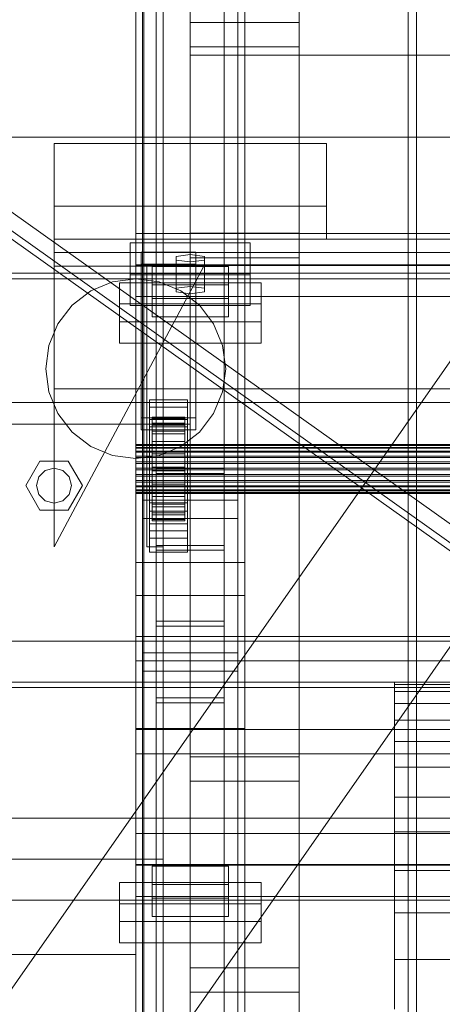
# Model space of a CAD drawing. Header units: millimetres. Extents: x -2233 to 61924, y -68080 to 6847.
# Tile 37 of 256: x -1543 to -1387, y -34018 to -33657. Entities that reach past the tile are written whole.
import ezdxf

# ---------------------------------------------------------------- set-up
doc = ezdxf.new("R2010")
doc.units = ezdxf.units.MM
for name, color, linetype, lineweight in [('COTAS_O', 1, 'Continuous', 0), ('frontal_briquetadora', 7, 'Continuous', 0), ('frontal_C03', 7, 'Continuous', 0), ('frontal_dosificador', 7, 'Continuous', 0), ('frontal_secador', 7, 'Continuous', 0), ('frontal_tolva', 7, 'Continuous', 0)]:
    doc.layers.add(name, color=color, linetype=linetype, lineweight=lineweight)
doc.dimstyles.new('R19_100', dxfattribs={"dimtxt": 250, "dimasz": 150, "dimexe": 150, "dimexo": 80, "dimgap": 100, "dimtad": 1, "dimtih": 1, "dimtoh": 1, "dimdsep": 46, "dimcen": 0.09, "dimadec": 0, "dimazin": 0, "dimtfac": 1, "dimtdec": 4, "dimtofl": 0, "dimtmove": 0, "dimatfit": 3, "dimfxl": 1, "dimtolj": 1, "dimtzin": 0, "dimarcsym": 0})

# ---------------------------------------------------------------- blocks, each defined once
blk = doc.blocks.new('DIM_R27_51')
at = {"layer": 'COTAS_O'}
for p, q in [((-1725, -31700), (-1025, -31700)), ((-1025, -31700), (-1070, -31850)), ((-1025, -34400), (-1025, -31700)), ((-1025, -31700), (-980, -31850)), ((-1025, -34400), (-1070, -34250)), ((-1025, -34400), (-980, -34250)), ((-1725, -34400), (-1025, -34400))]:
    blk.add_line(p, q, dxfattribs=at)
blk.add_text('2700 O', height=250, rotation=90, dxfattribs=at).set_placement((-1125, -33050))
blk = doc.blocks.new('DIM_R27_52')
at = {"layer": 'COTAS_O'}
for p, q in [((-1725, -33700), (-1575, -33655)), ((1725, -33700), (1575, -33655)), ((-1725, -34400), (-1725, -33700)), ((-1725, -33700), (1725, -33700)), ((-1725, -33700), (-1575, -33745)), ((1725, -33700), (1575, -33745)), ((1725, -34400), (1725, -33700))]:
    blk.add_line(p, q, dxfattribs=at)
blk.add_text('3450 O', height=250, dxfattribs=at).set_placement((0, -33600))
blk = doc.blocks.new('DIM_R27_57')
at = {"layer": 'COTAS_O'}
for p, q in [((-1480, -33670), (-780, -33670)), ((-780, -33670), (-825, -33820)), ((-780, -36000), (-780, -33670)), ((-780, -33670), (-735, -33820)), ((-780, -36000), (-825, -35850)), ((-780, -36000), (-735, -35850)), ((-1480, -36000), (-780, -36000))]:
    blk.add_line(p, q, dxfattribs=at)
blk.add_text('2330 O', height=250, rotation=90, dxfattribs=at).set_placement((-880, -34835))
blk = doc.blocks.new('DIM_R27_59')
at = {"layer": 'COTAS_O'}
for p, q in [((-1400, -33000), (-700, -33000)), ((-700, -33000), (-745, -33150)), ((-700, -36000), (-700, -33000)), ((-700, -33000), (-655, -33150)), ((-700, -36000), (-745, -35850)), ((-700, -36000), (-655, -35850)), ((-1400, -36000), (-700, -36000))]:
    blk.add_line(p, q, dxfattribs=at)
blk.add_text('3000 O', height=250, rotation=90, dxfattribs=at).set_placement((-800, -34500))

msp = doc.modelspace()

# ---------------------------------------------------------------- linework, layer by layer
at = {"layer": 'frontal_briquetadora'}
for p, q in [((-1405, -33900.878), (-1405, -33900)), ((-630, -33900), (-1405, -33900)), ((-1405, -33903.508), (-1405, -33900.878)), ((-630, -33900.878), (-1405, -33900.878)), ((-1405, -33907.878), (-1405, -33903.508)), ((-1260, -33903.508), (-1405, -33903.508)), ((-630, -33907.878), (-1405, -33907.878)), ((-1405, -33913.97), (-1405, -33907.878)), ((-1405, -33921.759), (-1405, -33913.97)), ((-630, -33913.97), (-1405, -33913.97)), ((-1405, -33931.209), (-1405, -33921.759)), ((-630, -33921.759), (-1405, -33921.759)), ((-1405, -33942.282), (-1405, -33931.209)), ((-630, -33931.209), (-1405, -33931.209)), ((-1405, -33954.93), (-1405, -33942.282)), ((-630, -33942.282), (-1405, -33942.282)), ((-1405, -33969.097), (-1405, -33954.93)), ((-630, -33954.93), (-1405, -33954.93)), ((-1405, -33984.725), (-1405, -33969.097)), ((-630, -33969.097), (-1405, -33969.097)), ((-1405, -34001.746), (-1405, -33984.725)), ((-630, -33984.725), (-1405, -33984.725)), ((-1405, -34020.086), (-1405, -34001.746)), ((-630, -34001.746), (-1405, -34001.746))]:
    msp.add_line(p, q, dxfattribs=at)
at = {"layer": 'frontal_C03'}
for p, q in [((-1500, -34875.113), (-1500, -32314.944)), ((-1500, -32318.841), (-1500, -34879.011)), ((-1497, -35975), (-1497, -32996.942)), ((-1490, -35975), (-1490, -32996.942)), ((-1497, -35975), (-1497, -33266.434)), ((-1490, -35975), (-1490, -33266.434)), ((-1492.5, -33879.447), (-1492.5, -33284.487)), ((-1467.5, -33284.487), (-1467.5, -33879.447)), ((-1492.5, -33905.804), (-1492.5, -33310.844)), ((-1467.5, -33905.804), (-1467.5, -33310.844)), ((-1480, -33735.325), (-1480, -33388.418)), ((-1440, -33388.418), (-1440, -33735.325)), ((-1480, -33397.401), (-1480, -33744.308)), ((-1440, -33744.308), (-1440, -33397.401)), ((-1500, -33817.159), (-1500, -33547.668)), ((-1460, -33547.668), (-1460, -33817.159)), ((-1497.5, -33889.257), (-1497.5, -33563.788)), ((-1462.5, -33563.788), (-1462.5, -33889.257)), ((-1497.5, -33895.994), (-1497.5, -33570.525)), ((-1462.5, -33895.994), (-1462.5, -33570.525)), ((-1500, -33856.137), (-1500, -33586.646)), ((-1460, -33856.137), (-1460, -33586.646)), ((-1500, -33868.264), (-1500, -33598.772)), ((-1460, -33598.772), (-1460, -33868.264)), ((-1500, -33916.987), (-1500, -33647.495)), ((-1460, -33916.987), (-1460, -33647.495)), ((-1480, -33666.893), (-1480, -33657.91)), ((-1480, -33657.91), (-1440, -33657.91)), ((-1480, -34004.816), (-1480, -33657.91)), ((-1440, -33657.91), (-1440, -33666.893)), ((-1440, -33657.91), (-1440, -34004.816)), ((-1440, -33666.893), (-1480, -33666.893)), ((-1480, -33666.893), (-1480, -34013.799)), ((-1440, -34013.799), (-1440, -33666.893)), ((-1530, -33725.417), (-1530, -33702.37)), ((-1530, -33702.37), (-1430, -33702.37)), ((-1530, -33737.417), (-1530, -33702.37)), ((-1430, -33702.37), (-1430, -33725.417)), ((-1430, -33702.37), (-1430, -33737.417)), ((-1430, -33725.417), (-1530, -33725.417)), ((-1530, -33725.417), (-1530, -33737.417)), ((-1430, -33737.417), (-1430, -33725.417)), ((-1500, -33746.85), (-1500, -33735.441)), ((-1500, -33735.441), (1500, -33735.441)), ((-1500, -33747.135), (-1500, -33735.441)), ((-1440, -33735.325), (-1480, -33735.325)), ((-1480, -33735.325), (-1480, -33744.308)), ((-1440, -33744.308), (-1440, -33735.325)), ((-1530, -33737.417), (-1530, -33742.417)), ((1530, -33737.417), (-1530, -33737.417)), ((-1530, -33737.417), (-1430, -33737.417)), ((-1502, -33750.057), (-1502, -33738.829)), ((-1502, -33738.829), (-1458, -33738.829)), ((-1502, -33750.522), (-1502, -33738.829)), ((-1458, -33738.829), (-1458, -33750.057)), ((-1458, -33738.829), (-1458, -33750.522)), ((1530, -33742.417), (-1530, -33742.417)), ((-1530, -33742.417), (-1530, -33792.417)), ((-1498, -33746.689), (-1498, -33742.197)), ((-1498, -33742.197), (-1478, -33742.197)), ((-1498, -33803.003), (-1498, -33742.197)), ((-1480, -33743.096), (-1485.196, -33743.769)), ((-1474.804, -33743.769), (-1480, -33743.096)), ((-1480, -33754.789), (-1480, -33743.096)), ((-1478, -33742.197), (-1478, -33746.689)), ((-1478, -33742.197), (-1478, -33803.003)), ((1500, -33746.85), (-1500, -33746.85)), ((-1500, -33746.85), (-1500, -33758.543)), ((1500, -33747.135), (-1500, -33747.135)), ((-1500, -33747.135), (-1500, -33758.543)), ((-1478, -33746.689), (-1498, -33746.689)), ((-1498, -33746.689), (-1498, -33807.495)), ((-1485.196, -33743.769), (-1485.196, -33745.117)), ((-1485.196, -33755.463), (-1485.196, -33743.769)), ((-1485.196, -33745.117), (-1480, -33745.791)), ((-1485.196, -33756.81), (-1485.196, -33745.117)), ((-1480, -33744.308), (-1440, -33744.308)), ((-1480, -33745.791), (-1474.804, -33745.117)), ((-1480, -33745.791), (-1480, -33757.484)), ((-1478, -33807.495), (-1478, -33746.689)), ((-1474.804, -33745.117), (-1474.804, -33743.769)), ((-1474.804, -33755.463), (-1474.804, -33743.769)), ((-1474.804, -33756.81), (-1474.804, -33745.117)), ((-1530, -33850.417), (-1475, -33747.417)), ((-1475, -33747.417), (-1530, -33747.417)), ((-1530, -33747.417), (-1530, -33850.417)), ((-1458, -33750.057), (-1502, -33750.057)), ((-1502, -33750.057), (-1502, -33761.751)), ((-1458, -33750.522), (-1502, -33750.522)), ((-1502, -33750.522), (-1502, -33761.751)), ((-1496, -33850.417), (-1496, -33747.417)), ((-1496, -33747.417), (-1490, -33747.417)), ((-1494, -33754.258), (-1494, -33747.521)), ((-1494, -33747.521), (-1466, -33747.521)), ((-1494, -33759.215), (-1494, -33747.521)), ((-1490, -33850.417), (-1490, -33747.417)), ((-1466, -33747.521), (-1466, -33754.258)), ((-1466, -33747.521), (-1466, -33759.215)), ((-1458, -33761.751), (-1458, -33750.057)), ((-1458, -33761.751), (-1458, -33750.522)), ((-1506, -33767.821), (-1506, -33753.448)), ((-1506, -33753.448), (-1454, -33753.448)), ((-1506, -33761.244), (-1506, -33753.448)), ((-1466, -33754.258), (-1494, -33754.258)), ((-1494, -33754.258), (-1494, -33765.952)), ((-1466, -33765.952), (-1466, -33754.258)), ((-1454, -33753.448), (-1454, -33767.821)), ((-1454, -33753.448), (-1454, -33761.244)), ((-1485.196, -33755.463), (-1480, -33754.789)), ((-1485.196, -33756.81), (-1485.196, -33755.463)), ((-1480, -33757.484), (-1485.196, -33756.81)), ((-1480, -33754.789), (-1474.804, -33755.463)), ((-1474.804, -33756.81), (-1480, -33757.484)), ((-1474.804, -33755.463), (-1474.804, -33756.81)), ((-1454, -33761.244), (-1506, -33761.244)), ((-1506, -33761.244), (-1506, -33775.616)), ((-1502, -33761.751), (-1458, -33761.751)), ((-1500, -33758.543), (1500, -33758.543)), ((-1466, -33759.215), (-1494, -33759.215)), ((-1494, -33759.215), (-1494, -33765.952)), ((-1466, -33765.952), (-1466, -33759.215)), ((-1454, -33775.616), (-1454, -33761.244)), ((-1454, -33767.821), (-1506, -33767.821)), ((-1506, -33767.821), (-1506, -33775.616)), ((-1494, -33765.952), (-1466, -33765.952)), ((-1454, -33775.616), (-1454, -33767.821)), ((-1506, -33775.616), (-1454, -33775.616)), ((-1530, -33792.417), (-1530, -33797.417)), ((1530, -33792.417), (-1530, -33792.417)), ((-1580, -33797.417), (-1480, -33797.417)), ((1530, -33797.417), (-1530, -33797.417)), ((-1495, -33799.106), (-1495, -33796.411)), ((-1495, -33796.411), (-1481, -33796.411)), ((-1495, -33837.338), (-1495, -33796.411)), ((-1481, -33796.411), (-1481, -33799.106)), ((-1481, -33796.411), (-1481, -33837.338)), ((-1480, -33805.417), (-1480, -33797.417)), ((-1481, -33799.106), (-1495, -33799.106)), ((-1495, -33799.106), (-1495, -33840.033)), ((-1481, -33840.033), (-1481, -33799.106)), ((-1478, -33803.003), (-1498, -33803.003)), ((-1498, -33803.003), (-1498, -33807.495)), ((-1495, -33806.292), (-1495, -33803.597)), ((-1495, -33803.597), (-1481, -33803.597)), ((-1495, -33844.524), (-1495, -33803.597)), ((-1494, -33812.82), (-1494, -33802.827)), ((-1494, -33802.827), (-1494, -33803.647)), ((-1494, -33802.827), (-1482, -33802.827)), ((-1494, -33803.3), (-1494, -33802.827)), ((-1494, -33813.045), (-1494, -33803.3)), ((-1494, -33803.3), (-1482, -33803.3)), ((-1494, -33805.035), (-1494, -33803.3)), ((-1494, -33813.209), (-1494, -33803.647)), ((-1494, -33803.647), (-1494, -33805.706)), ((-1494, -33803.647), (-1482, -33803.647)), ((-1494, -33813.867), (-1494, -33805.035)), ((-1494, -33805.035), (-1482, -33805.035)), ((-1494, -33807.914), (-1494, -33805.035)), ((-1482, -33803.647), (-1482, -33802.827)), ((-1482, -33802.827), (-1482, -33812.82)), ((-1482, -33802.827), (-1482, -33803.3)), ((-1482, -33803.3), (-1482, -33813.045)), ((-1482, -33803.3), (-1482, -33805.035)), ((-1482, -33805.706), (-1482, -33803.647)), ((-1482, -33803.647), (-1482, -33813.209)), ((-1482, -33805.035), (-1482, -33813.867)), ((-1482, -33805.035), (-1482, -33807.914)), ((-1481, -33803.597), (-1481, -33806.292)), ((-1481, -33803.597), (-1481, -33844.524)), ((-1478, -33807.495), (-1478, -33803.003)), ((-1580, -33805.417), (-1480, -33805.417)), ((-1563, -33805.417), (-1497, -33805.417)), ((-1498, -33807.495), (-1478, -33807.495)), ((-1497, -33805.417), (-1490, -33805.417)), ((-1497, -35975), (-1497, -33805.417)), ((-1481, -33806.292), (-1495, -33806.292)), ((-1495, -33806.292), (-1495, -33847.219)), ((-1494, -33814.184), (-1494, -33805.706)), ((-1494, -33805.706), (-1494, -33808.862)), ((-1494, -33805.706), (-1482, -33805.706)), ((-1494, -33815.23), (-1494, -33807.914)), ((-1494, -33807.914), (-1482, -33807.914)), ((-1494, -33811.74), (-1494, -33807.914)), ((-1490, -35975), (-1490, -33805.417)), ((-1482, -33808.862), (-1482, -33805.706)), ((-1482, -33805.706), (-1482, -33814.184)), ((-1482, -33807.914), (-1482, -33815.23)), ((-1482, -33807.914), (-1482, -33811.74)), ((-1481, -33847.219), (-1481, -33806.292)), ((-1494, -33815.679), (-1494, -33808.862)), ((-1494, -33808.862), (-1494, -33812.901)), ((-1494, -33808.862), (-1482, -33808.862)), ((-1494, -33817.043), (-1494, -33811.74)), ((-1494, -33811.74), (-1482, -33811.74)), ((-1494, -33816.253), (-1494, -33811.74)), ((-1482, -33812.901), (-1482, -33808.862)), ((-1482, -33808.862), (-1482, -33815.679)), ((-1482, -33811.74), (-1482, -33817.043)), ((-1482, -33811.74), (-1482, -33816.253)), ((-1500, -33813.045), (-1500, -33812.82)), ((-1500, -33812.82), (-1500, -33813.209)), ((-1500, -33812.82), (1500, -33812.82)), ((-1500, -33813.867), (-1500, -33813.045)), ((-1500, -33813.045), (1500, -33813.045)), ((-1500, -33813.209), (-1500, -33814.184)), ((-1500, -33813.209), (1500, -33813.209)), ((-1500, -33815.23), (-1500, -33813.867)), ((-1500, -33813.867), (1500, -33813.867)), ((-1500, -33814.184), (-1500, -33815.679)), ((-1500, -33814.184), (1500, -33814.184)), ((-1500, -33817.043), (-1500, -33815.23)), ((-1500, -33815.23), (1500, -33815.23)), ((-1500, -33815.679), (-1500, -33817.593)), ((-1500, -33815.679), (1500, -33815.679)), ((-1494, -33813.209), (-1494, -33812.82)), ((-1482, -33812.82), (-1494, -33812.82)), ((-1494, -33812.82), (-1494, -33813.045)), ((-1494, -33817.593), (-1494, -33812.901)), ((-1494, -33812.901), (-1494, -33817.548)), ((-1494, -33812.901), (-1482, -33812.901)), ((-1482, -33813.045), (-1494, -33813.045)), ((-1494, -33813.045), (-1494, -33813.867)), ((-1494, -33814.184), (-1494, -33813.209)), ((-1482, -33813.209), (-1494, -33813.209)), ((-1482, -33813.867), (-1494, -33813.867)), ((-1494, -33813.867), (-1494, -33815.23)), ((-1494, -33815.679), (-1494, -33814.184)), ((-1482, -33814.184), (-1494, -33814.184)), ((-1482, -33815.23), (-1494, -33815.23)), ((-1494, -33815.23), (-1494, -33817.043)), ((-1494, -33817.593), (-1494, -33815.679)), ((-1482, -33815.679), (-1494, -33815.679)), ((-1482, -33812.82), (-1482, -33813.209)), ((-1482, -33813.045), (-1482, -33812.82)), ((-1482, -33817.548), (-1482, -33812.901)), ((-1482, -33812.901), (-1482, -33817.593)), ((-1482, -33813.867), (-1482, -33813.045)), ((-1482, -33813.209), (-1482, -33814.184)), ((-1482, -33815.23), (-1482, -33813.867)), ((-1482, -33814.184), (-1482, -33815.679)), ((-1482, -33817.043), (-1482, -33815.23)), ((-1482, -33815.679), (-1482, -33817.593)), ((-1540.4, -33827.917), (-1535.2, -33818.91)), ((-1535.2, -33818.91), (-1524.8, -33818.91)), ((-1524.8, -33818.91), (-1519.6, -33827.917)), ((-1500, -33819.18), (-1500, -33817.043)), ((-1500, -33817.043), (1500, -33817.043)), ((-1460, -33817.159), (-1500, -33817.159)), ((-1500, -33817.159), (-1500, -33856.137)), ((-1500, -34086.651), (-1500, -33817.159)), ((-1500, -33817.593), (-1500, -33819.794)), ((-1500, -33817.593), (1500, -33817.593)), ((-1500, -33821.497), (-1500, -33819.18)), ((-1500, -33819.18), (1500, -33819.18)), ((-1494, -33819.18), (-1494, -33816.253)), ((-1494, -33816.253), (-1482, -33816.253)), ((-1494, -33821.144), (-1494, -33816.253)), ((-1482, -33817.043), (-1494, -33817.043)), ((-1494, -33817.043), (-1494, -33819.18)), ((-1494, -33817.548), (-1494, -33819.794)), ((-1482, -33817.548), (-1494, -33817.548)), ((-1494, -33817.548), (-1494, -33822.485)), ((-1494, -33819.794), (-1494, -33817.593)), ((-1482, -33817.593), (-1494, -33817.593)), ((-1482, -33819.18), (-1494, -33819.18)), ((-1494, -33819.18), (-1494, -33821.497)), ((-1482, -33816.253), (-1482, -33819.18)), ((-1482, -33816.253), (-1482, -33821.144)), ((-1482, -33819.18), (-1482, -33817.043)), ((-1482, -33819.794), (-1482, -33817.548)), ((-1482, -33822.485), (-1482, -33817.548)), ((-1482, -33817.593), (-1482, -33819.794)), ((-1482, -33821.497), (-1482, -33819.18)), ((-1460, -33856.137), (-1460, -33817.159)), ((-1460, -33817.159), (-1460, -34086.651)), ((-1535.543, -33824.717), (-1533.2, -33822.374)), ((-1533.2, -33822.374), (-1530, -33821.517)), ((-1530, -33821.517), (-1526.8, -33822.374)), ((-1526.8, -33822.374), (-1524.457, -33824.717)), ((-1500, -33819.794), (-1500, -33822.132)), ((1500, -33819.794), (-1500, -33819.794)), ((-1500, -33823.836), (-1500, -33821.497)), ((-1500, -33821.497), (1500, -33821.497)), ((-1500, -33822.132), (-1500, -33824.45)), ((-1500, -33822.132), (1500, -33822.132)), ((-1494, -33819.794), (-1482, -33819.794)), ((-1494, -33822.132), (-1494, -33819.794)), ((-1494, -33821.497), (-1494, -33821.144)), ((-1494, -33821.144), (-1482, -33821.144)), ((-1494, -33826.082), (-1494, -33821.144)), ((-1482, -33821.497), (-1494, -33821.497)), ((-1494, -33821.497), (-1494, -33823.836)), ((-1494, -33824.45), (-1494, -33822.132)), ((-1494, -33822.132), (-1494, -33822.485)), ((-1482, -33822.132), (-1494, -33822.132)), ((-1494, -33822.485), (-1494, -33827.377)), ((-1494, -33822.485), (-1482, -33822.485)), ((-1492.5, -33851.633), (-1492.5, -33821.664)), ((-1492.5, -33821.664), (-1467.5, -33821.664)), ((-1492.5, -33821.664), (-1492.5, -33877.64)), ((-1482, -33819.794), (-1482, -33822.132)), ((-1482, -33821.144), (-1482, -33821.497)), ((-1482, -33821.144), (-1482, -33826.082)), ((-1482, -33823.836), (-1482, -33821.497)), ((-1482, -33822.485), (-1482, -33822.132)), ((-1482, -33822.132), (-1482, -33824.45)), ((-1482, -33827.377), (-1482, -33822.485)), ((-1467.5, -33821.664), (-1467.5, -33851.633)), ((-1467.5, -33877.64), (-1467.5, -33821.664)), ((-1536.4, -33827.917), (-1535.543, -33824.717)), ((-1524.457, -33824.717), (-1523.6, -33827.917)), ((-1500, -33826.037), (-1500, -33823.836)), ((-1500, -33823.836), (1500, -33823.836)), ((-1500, -33824.45), (-1500, -33826.587)), ((-1500, -33824.45), (1500, -33824.45)), ((-1500, -33827.95), (-1500, -33826.037)), ((-1500, -33826.037), (1500, -33826.037)), ((-1500, -33826.587), (-1500, -33828.399)), ((-1500, -33826.587), (1500, -33826.587)), ((-1494, -33823.836), (-1494, -33826.082)), ((-1482, -33823.836), (-1494, -33823.836)), ((-1494, -33823.836), (-1494, -33826.037)), ((-1494, -33826.587), (-1494, -33824.45)), ((-1494, -33824.45), (-1494, -33827.377)), ((-1482, -33824.45), (-1494, -33824.45)), ((-1494, -33826.037), (-1494, -33830.728)), ((-1482, -33826.037), (-1494, -33826.037)), ((-1494, -33826.037), (-1494, -33827.95)), ((-1494, -33826.082), (-1482, -33826.082)), ((-1494, -33830.728), (-1494, -33826.082)), ((-1494, -33828.399), (-1494, -33826.587)), ((-1494, -33826.587), (-1494, -33831.89)), ((-1482, -33826.587), (-1494, -33826.587)), ((-1467.5, -33823.47), (-1492.5, -33823.47)), ((-1492.5, -33823.47), (-1492.5, -33849.827)), ((-1492.5, -34418.43), (-1492.5, -33823.47)), ((-1482, -33826.082), (-1482, -33823.836)), ((-1482, -33826.037), (-1482, -33823.836)), ((-1482, -33827.377), (-1482, -33824.45)), ((-1482, -33824.45), (-1482, -33826.587)), ((-1482, -33830.728), (-1482, -33826.037)), ((-1482, -33827.95), (-1482, -33826.037)), ((-1482, -33826.082), (-1482, -33830.728)), ((-1482, -33831.89), (-1482, -33826.587)), ((-1482, -33826.587), (-1482, -33828.399)), ((-1467.5, -33849.827), (-1467.5, -33823.47)), ((-1467.5, -33823.47), (-1467.5, -34418.43)), ((-1535.2, -33836.923), (-1540.4, -33827.917)), ((-1535.543, -33831.117), (-1536.4, -33827.917)), ((-1519.6, -33827.917), (-1524.8, -33836.923)), ((-1523.6, -33827.917), (-1524.457, -33831.117)), ((-1500, -33829.445), (-1500, -33827.95)), ((-1500, -33827.95), (1500, -33827.95)), ((-1500, -33828.399), (-1500, -33829.763)), ((-1500, -33828.399), (1500, -33828.399)), ((-1500, -33830.421), (-1500, -33829.445)), ((-1500, -33829.445), (1500, -33829.445)), ((-1500, -33829.763), (-1500, -33830.585)), ((-1500, -33829.763), (1500, -33829.763)), ((-1500, -33830.809), (-1500, -33830.421)), ((-1500, -33830.421), (1500, -33830.421)), ((-1494, -33827.377), (-1494, -33831.89)), ((-1494, -33827.377), (-1482, -33827.377)), ((-1494, -33827.95), (-1494, -33834.768)), ((-1482, -33827.95), (-1494, -33827.95)), ((-1494, -33827.95), (-1494, -33829.445)), ((-1494, -33829.763), (-1494, -33828.399)), ((-1494, -33828.399), (-1494, -33835.716)), ((-1482, -33828.399), (-1494, -33828.399)), ((-1494, -33829.445), (-1494, -33837.924)), ((-1482, -33829.445), (-1494, -33829.445)), ((-1494, -33829.445), (-1494, -33830.421)), ((-1494, -33830.585), (-1494, -33829.763)), ((-1494, -33829.763), (-1494, -33838.594)), ((-1482, -33829.763), (-1494, -33829.763)), ((-1494, -33830.421), (-1494, -33839.983)), ((-1482, -33830.421), (-1494, -33830.421)), ((-1494, -33830.421), (-1494, -33830.809)), ((-1482, -33831.89), (-1482, -33827.377)), ((-1482, -33834.768), (-1482, -33827.95)), ((-1482, -33829.445), (-1482, -33827.95)), ((-1482, -33835.716), (-1482, -33828.399)), ((-1482, -33828.399), (-1482, -33829.763)), ((-1482, -33837.924), (-1482, -33829.445)), ((-1482, -33830.421), (-1482, -33829.445)), ((-1482, -33838.594), (-1482, -33829.763)), ((-1482, -33829.763), (-1482, -33830.585)), ((-1482, -33839.983), (-1482, -33830.421)), ((-1482, -33830.809), (-1482, -33830.421)), ((-1533.2, -33833.459), (-1535.543, -33831.117)), ((-1530, -33834.317), (-1533.2, -33833.459)), ((-1526.8, -33833.459), (-1530, -33834.317)), ((-1524.457, -33831.117), (-1526.8, -33833.459)), ((-1500, -33830.585), (-1500, -33830.809)), ((-1500, -33830.585), (1500, -33830.585)), ((-1500, -33830.809), (1500, -33830.809)), ((-1497.5, -33840.017), (-1497.5, -33833.28)), ((-1497.5, -33833.28), (-1462.5, -33833.28)), ((-1497.5, -34158.748), (-1497.5, -33833.28)), ((-1494, -33830.809), (-1494, -33830.585)), ((-1494, -33830.585), (-1494, -33840.33)), ((-1482, -33830.585), (-1494, -33830.585)), ((-1494, -33830.728), (-1482, -33830.728)), ((-1494, -33834.768), (-1494, -33830.728)), ((-1494, -33830.809), (-1494, -33840.803)), ((-1482, -33830.809), (-1494, -33830.809)), ((-1494, -33831.89), (-1494, -33835.716)), ((-1494, -33831.89), (-1482, -33831.89)), ((-1482, -33840.33), (-1482, -33830.585)), ((-1482, -33830.585), (-1482, -33830.809)), ((-1482, -33830.728), (-1482, -33834.768)), ((-1482, -33840.803), (-1482, -33830.809)), ((-1482, -33835.716), (-1482, -33831.89)), ((-1462.5, -33833.28), (-1462.5, -33840.017)), ((-1462.5, -33833.28), (-1462.5, -34158.748)), ((-1524.8, -33836.923), (-1535.2, -33836.923)), ((-1495, -33844.52), (-1495, -33834.19)), ((-1495, -33834.19), (-1481, -33834.19)), ((-1495, -33841.986), (-1495, -33834.19)), ((-1481, -33837.338), (-1495, -33837.338)), ((-1495, -33837.338), (-1495, -33840.033)), ((-1494, -33834.768), (-1482, -33834.768)), ((-1494, -33837.924), (-1494, -33834.768)), ((-1494, -33835.716), (-1494, -33838.594)), ((-1494, -33835.716), (-1482, -33835.716)), ((-1482, -33834.768), (-1482, -33837.924)), ((-1482, -33838.594), (-1482, -33835.716)), ((-1481, -33834.19), (-1481, -33844.52)), ((-1481, -33834.19), (-1481, -33841.986)), ((-1481, -33840.033), (-1481, -33837.338)), ((-1462.5, -33840.017), (-1497.5, -33840.017)), ((-1497.5, -34165.485), (-1497.5, -33840.017)), ((-1495, -33840.033), (-1481, -33840.033)), ((-1494, -33837.924), (-1482, -33837.924)), ((-1494, -33839.983), (-1494, -33837.924)), ((-1494, -33838.594), (-1494, -33840.33)), ((-1494, -33838.594), (-1482, -33838.594)), ((-1494, -33839.983), (-1482, -33839.983)), ((-1494, -33840.803), (-1494, -33839.983)), ((-1494, -33840.33), (-1494, -33840.803)), ((-1494, -33840.33), (-1482, -33840.33)), ((-1494, -33840.803), (-1482, -33840.803)), ((-1482, -33837.924), (-1482, -33839.983)), ((-1482, -33840.33), (-1482, -33838.594)), ((-1482, -33839.983), (-1482, -33840.803)), ((-1482, -33840.803), (-1482, -33840.33)), ((-1462.5, -34165.485), (-1462.5, -33840.017)), ((-1481, -33841.986), (-1495, -33841.986)), ((-1495, -33841.986), (-1495, -33852.316)), ((-1495, -33844.52), (-1495, -33852.316)), ((-1481, -33844.524), (-1495, -33844.524)), ((-1495, -33844.524), (-1495, -33847.219)), ((-1481, -33852.316), (-1481, -33841.986)), ((-1481, -33852.316), (-1481, -33844.52)), ((-1481, -33847.219), (-1481, -33844.524)), ((-1495, -33847.219), (-1481, -33847.219)), ((-1490, -33850.417), (-1496, -33850.417)), ((-1492.5, -33849.827), (-1467.5, -33849.827)), ((-1492.5, -34444.787), (-1492.5, -33849.827)), ((-1467.5, -33851.633), (-1492.5, -33851.633)), ((-1492.5, -33851.633), (-1492.5, -33907.61)), ((-1467.5, -34444.787), (-1467.5, -33849.827)), ((-1467.5, -33851.633), (-1467.5, -33907.61)), ((-1495, -33852.316), (-1481, -33852.316)), ((-1500, -33856.137), (-1460, -33856.137)), ((-1500, -34125.629), (-1500, -33856.137)), ((-1460, -34125.629), (-1460, -33856.137)), ((-1460, -33868.264), (-1500, -33868.264)), ((-1500, -33868.264), (-1500, -33916.987)), ((-1500, -34137.755), (-1500, -33868.264)), ((-1460, -33916.987), (-1460, -33868.264)), ((-1460, -33868.264), (-1460, -34137.755)), ((-1467.5, -33877.64), (-1492.5, -33877.64)), ((-1492.5, -33877.64), (-1492.5, -33907.61)), ((-1492.5, -33905.804), (-1492.5, -33879.447)), ((-1492.5, -33879.447), (-1467.5, -33879.447)), ((-1467.5, -33907.61), (-1467.5, -33877.64)), ((-1467.5, -33879.447), (-1467.5, -33905.804)), ((-1500, -33892.245), (-1500, -33883.261)), ((-1500, -33883.261), (1500, -33883.261)), ((-1500, -33917.367), (-1500, -33883.261)), ((-1462.5, -33889.257), (-1497.5, -33889.257)), ((-1497.5, -33889.257), (-1497.5, -33895.994)), ((-1462.5, -33895.994), (-1462.5, -33889.257)), ((1500, -33892.245), (-1500, -33892.245)), ((-1500, -33892.245), (-1500, -33926.351)), ((-1497.5, -33895.994), (-1462.5, -33895.994)), ((-1467.5, -33905.804), (-1492.5, -33905.804)), ((-1492.5, -33907.61), (-1467.5, -33907.61)), ((-1500, -33916.987), (-1460, -33916.987)), ((-1500, -34186.478), (-1500, -33916.987)), ((-1460, -34186.478), (-1460, -33916.987)), ((1500, -33917.367), (-1500, -33917.367)), ((-1500, -33917.367), (-1500, -33926.351)), ((-1500, -33926.351), (1500, -33926.351)), ((-1480, -33936.384), (-1480, -33927.401)), ((-1480, -33927.401), (-1440, -33927.401)), ((-1480, -34274.308), (-1480, -33927.401)), ((-1440, -33927.401), (-1440, -33936.384)), ((-1440, -33927.401), (-1440, -34274.308)), ((-1440, -33936.384), (-1480, -33936.384)), ((-1480, -33936.384), (-1480, -34283.291)), ((-1440, -34283.291), (-1440, -33936.384)), ((-1500, -33966.934), (-1500, -33955.526)), ((-1500, -33955.526), (1500, -33955.526)), ((-1500, -33967.219), (-1500, -33955.526)), ((1500, -33966.934), (-1500, -33966.934)), ((-1500, -33966.934), (-1500, -33978.628)), ((1500, -33967.219), (-1500, -33967.219)), ((-1500, -33967.219), (-1500, -33978.628)), ((-1494, -33974.343), (-1494, -33967.606)), ((-1494, -33967.606), (-1466, -33967.606)), ((-1494, -33979.299), (-1494, -33967.606)), ((-1466, -33967.606), (-1466, -33974.343)), ((-1466, -33967.606), (-1466, -33979.299)), ((-1506, -33987.906), (-1506, -33973.533)), ((-1506, -33973.533), (-1454, -33973.533)), ((-1506, -33981.328), (-1506, -33973.533)), ((-1466, -33974.343), (-1494, -33974.343)), ((-1494, -33974.343), (-1494, -33986.037)), ((-1466, -33986.037), (-1466, -33974.343)), ((-1454, -33973.533), (-1454, -33987.906)), ((-1454, -33973.533), (-1454, -33981.328)), ((-1454, -33981.328), (-1506, -33981.328)), ((-1506, -33981.328), (-1506, -33995.701)), ((-1500, -33978.628), (1500, -33978.628)), ((-1466, -33979.299), (-1494, -33979.299)), ((-1494, -33979.299), (-1494, -33986.037)), ((-1466, -33986.037), (-1466, -33979.299)), ((-1454, -33995.701), (-1454, -33981.328)), ((-1454, -33987.906), (-1506, -33987.906)), ((-1506, -33987.906), (-1506, -33995.701)), ((-1494, -33986.037), (-1466, -33986.037)), ((-1454, -33995.701), (-1454, -33987.906)), ((-1506, -33995.701), (-1454, -33995.701)), ((-1440, -34004.816), (-1480, -34004.816)), ((-1480, -34004.816), (-1480, -34013.799)), ((-1440, -34013.799), (-1440, -34004.816)), ((-1480, -34013.799), (-1440, -34013.799))]:
    msp.add_line(p, q, dxfattribs=at)
at = {"layer": 'frontal_dosificador'}
for p, q in [((-150, -33700), (-1850, -33700)), ((-300, -33750), (-1700, -33750)), ((-300, -33752), (-1700, -33752)), ((-1508.541, -33753.124), (-1516.5, -33756.421)), ((-1500, -33752), (-1508.541, -33753.124)), ((-1491.459, -33753.124), (-1500, -33752)), ((-1483.5, -33756.421), (-1491.459, -33753.124)), ((-1516.5, -33756.421), (-1523.335, -33761.665)), ((-1476.665, -33761.665), (-1483.5, -33756.421)), ((-1523.335, -33761.665), (-1528.579, -33768.5)), ((-1471.421, -33768.5), (-1476.665, -33761.665)), ((-1528.579, -33768.5), (-1531.876, -33776.459)), ((-1468.124, -33776.459), (-1471.421, -33768.5)), ((-1531.876, -33776.459), (-1533, -33785)), ((-1467, -33785), (-1468.124, -33776.459)), ((-1533, -33785), (-1531.876, -33793.541)), ((-1468.124, -33793.541), (-1467, -33785)), ((-1531.876, -33793.541), (-1528.579, -33801.5)), ((-1471.421, -33801.5), (-1468.124, -33793.541)), ((-1528.579, -33801.5), (-1523.335, -33808.335)), ((-1476.665, -33808.335), (-1471.421, -33801.5)), ((-1523.335, -33808.335), (-1516.5, -33813.579)), ((-1483.5, -33813.579), (-1476.665, -33808.335)), ((-1516.5, -33813.579), (-1508.541, -33816.876)), ((-1491.459, -33816.876), (-1483.5, -33813.579)), ((-1508.541, -33816.876), (-1500, -33818)), ((-1500, -33818), (-1491.459, -33816.876)), ((-210, -33885), (-1790, -33885)), ((-300, -33900), (-1700, -33900)), ((-300, -33902), (-1700, -33902)), ((-210, -33950), (-1790, -33950)), ((-1490, -33950), (-1660, -33950)), ((-1490, -33965), (-1490, -33950)), ((-1490, -33965), (-1660, -33965)), ((-1500, -33965), (-1650, -33965)), ((-1500, -34000), (-1500, -33965)), ((-500, -33980), (-1770, -33980)), ((-1500, -34000), (-1650, -34000)), ((-1500, -34040), (-1500, -34000))]:
    msp.add_line(p, q, dxfattribs=at)
at = {"layer": 'frontal_secador'}
for p, q in [((-1400, -36000), (-1400, -33000)), ((-1400, -36000), (-1400, -33075)), ((-1400, -35590), (-1400, -33075)), ((-1400, -35940), (-1400, -33075)), ((-1400, -34650), (-1400, -33075)), ((-1397, -35940), (-1397, -33075)), ((-1400, -36000), (-1400, -33250))]:
    msp.add_line(p, q, dxfattribs=at)
at = {"layer": 'frontal_tolva'}
for p, q in [((-1769.584, -34332.806), (-722.584, -32835.806)), ((-1720.416, -34367.194), (-673.416, -32870.194)), ((-600, -34400), (-1725, -33600)), ((-604.636, -34406.52), (-1729.636, -33606.52)), ((-1725, -33606.849), (-600, -34406.849))]:
    msp.add_line(p, q, dxfattribs=at)

# ---------------------------------------------------------------- dimensions: what is measured, and where the dimension line sits
at = {"layer": 'COTAS_O'}
for p1, p2, distance, picture, middle in [((-1725, -34400), (-1725, -31700), -700, 'DIM_R27_51', (-1025, -33050)), ((-1400, -36000), (-1400, -33000), -700, 'DIM_R27_59', (-700, -34500)), ((-1725, -34400), (1725, -34400), 700, 'DIM_R27_52', (0, -33700)), ((-1480, -36000), (-1480, -33670), -700, 'DIM_R27_57', (-780, -34835))]:
    dim = msp.add_aligned_dim(p1=p1, p2=p2, distance=distance, text='<> O', dimstyle='R19_100', dxfattribs=at)
    dim.commit()
    dim.dimension.update_dxf_attribs({"geometry": picture, "text_midpoint": middle})

doc.saveas('drawing.dxf')
